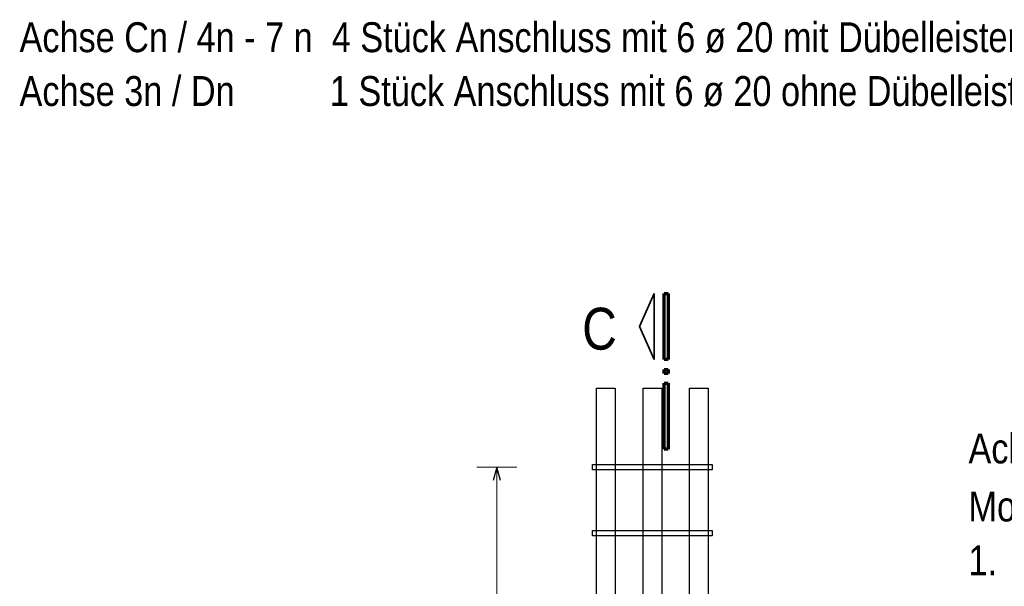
# Model space of a CAD drawing. Header units: millimetres. Extents: x -48 to 49.2, y -6.2 to 26.4.
# Tile 42 of 53: x 26.1 to 29.8, y 10.5 to 12.6. Entities that reach past the tile are written whole.
import ezdxf

# ---------------------------------------------------------------- set-up
doc = ezdxf.new("R2010")
doc.units = ezdxf.units.MM
doc.layers.add('Schraffuren', color=7, linetype='Continuous', lineweight=20)
doc.styles.add('Arial Narrow', font='ARIALN.TTF')

msp = doc.modelspace()

# ---------------------------------------------------------------- linework, layer by layer
at = {"color": 2, "linetype": 'Continuous', "lineweight": 35}
for p, q in [((28.467738, 11.461471), (28.523988, 11.585217)), ((28.523988, 11.585217), (28.523988, 11.33772)), ((28.523988, 11.33772), (28.467738, 11.461471))]:
    msp.add_line(p, q, dxfattribs=at)
at = {"color": 1, "linetype": 'Continuous', "lineweight": 70}
for p, q in [((28.561488, 11.33772), (28.561488, 11.585217)), ((28.561488, 11.585217), (28.576491, 11.585217)), ((28.576491, 11.585217), (28.576491, 11.33772)), ((28.576491, 11.33772), (28.561488, 11.33772)), ((28.561488, 11.285217), (28.561488, 11.30022)), ((28.561488, 11.30022), (28.576491, 11.30022)), ((28.576491, 11.285217), (28.561488, 11.285217)), ((28.576491, 11.30022), (28.576491, 11.285217)), ((28.561488, 11.000219), (28.561488, 11.247717)), ((28.561488, 11.247717), (28.576491, 11.247717)), ((28.576491, 11.247717), (28.576491, 11.000219)), ((28.576491, 11.000219), (28.561488, 11.000219))]:
    msp.add_line(p, q, dxfattribs=at)
at = {"color": 3, "linetype": 'Continuous', "lineweight": 25, "ltscale": 0.4}
for p, q in [((28.306882, 11.22949), (28.376882, 11.22949)), ((28.306882, 7.47949), (28.306882, 11.22949)), ((28.376882, 11.22949), (28.376882, 7.47949)), ((28.481881, 11.22949), (28.551881, 11.22949)), ((28.481881, 7.47949), (28.481881, 11.22949)), ((28.551881, 11.22949), (28.551881, 7.47949)), ((28.656881, 11.22949), (28.726881, 11.22949)), ((28.656881, 7.47949), (28.656881, 11.22949)), ((28.726881, 11.22949), (28.726881, 7.47949)), ((27.931484, 10.932617), (27.918086, 10.882617)), ((27.944881, 10.882617), (27.931484, 10.932617)), ((28.291832, 10.922617), (28.291832, 10.942617)), ((28.291832, 10.942617), (28.741882, 10.942617)), ((28.741882, 10.942617), (28.741882, 10.922617)), ((28.741882, 10.922617), (28.291832, 10.922617)), ((28.291832, 10.673469), (28.291832, 10.693469)), ((28.291832, 10.693469), (28.741882, 10.693469)), ((28.741882, 10.673469), (28.291832, 10.673469)), ((28.741882, 10.693469), (28.741882, 10.673469))]:
    msp.add_line(p, q, dxfattribs=at)
at = {"color": 5, "linetype": 'Continuous', "lineweight": 18, "ltscale": 0.4}
for p, q in [((28.006484, 10.932617), (27.856484, 10.932617)), ((27.931484, 10.932617), (27.931484, 8.191993))]:
    msp.add_line(p, q, dxfattribs=at)

# ---------------------------------------------------------------- texts
at = {"color": 4, "lineweight": 50, "style": 'Arial Narrow'}
for s, p in [('Achse Cn / 4n - 7 n  4 Stück Anschluss mit 6 ø 20 mit Dübelleisten s. Plan Nr.  A-B-EG-11', (26.135384, 12.493738)), ('Achse 3n / Dn          1 Stück Anschluss mit 6 ø 20 ohne Dübelleisten s. Plan Nr. A-B-EG-11', (26.135384, 12.291238)), ('Achse Cn / 8n - 11n  4 Stück Anschluss mit 6 ø 28 mit Dübelleisten', (29.706372, 10.946335)), ('Montagehinweis:', (29.706372, 10.728072)), ('1.', (29.706372, 10.525572))]:
    msp.add_text(s, height=0.1125, dxfattribs=at).set_placement(p)
at = {"layer": 'Schraffuren', "color": 1, "lineweight": 70, "style": 'Arial Narrow'}
msp.add_text('C', height=0.1575, dxfattribs=at).set_placement((28.252779, 11.374575))

doc.saveas('drawing.dxf')
